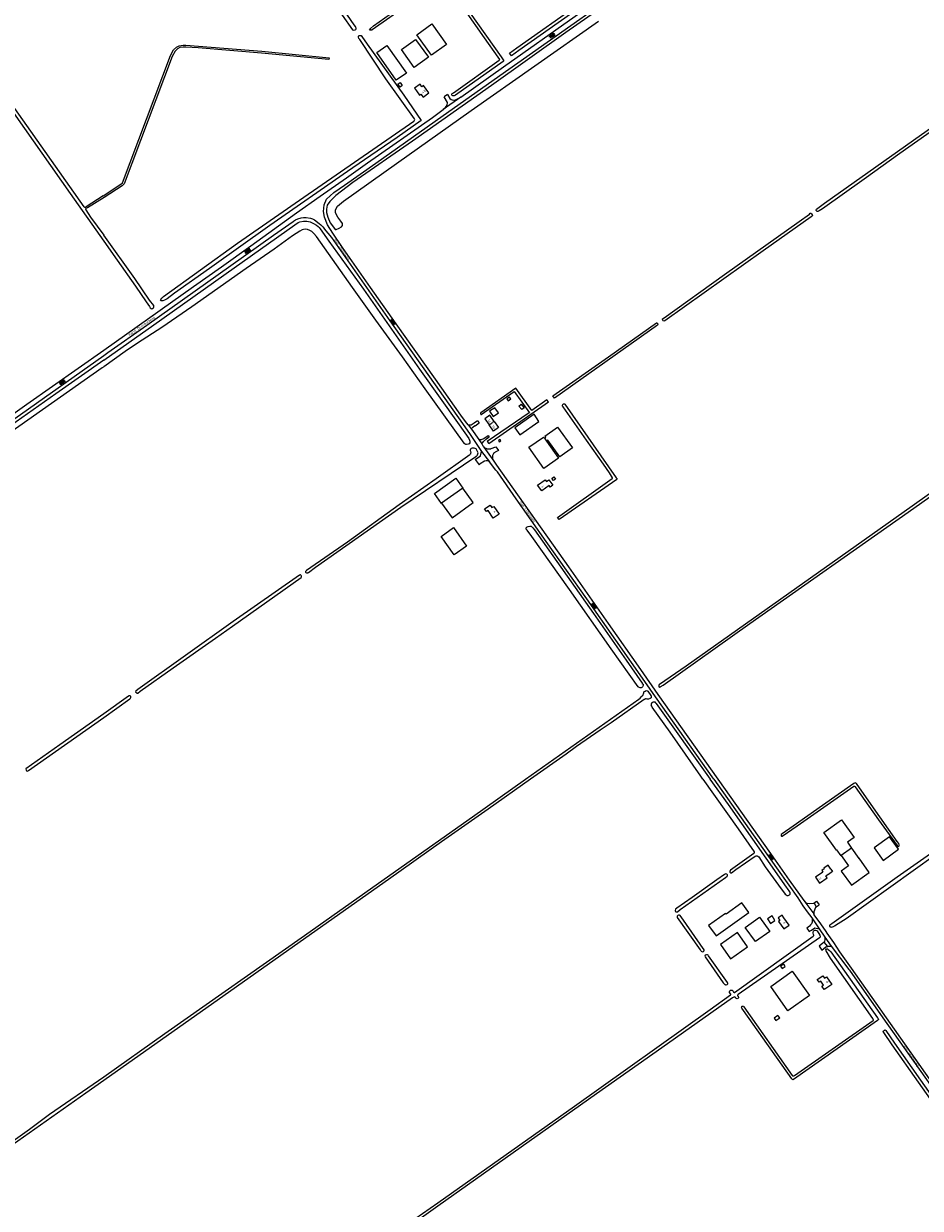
# Model space of a CAD drawing. Extents: x 168875 to 176000, y 513888 to 528000.
# Tile 28 of 106: x 173919 to 174828, y 518565 to 519766. Entities that reach past the tile are written whole.
import ezdxf

# ---------------------------------------------------------------- set-up
doc = ezdxf.new("R2010")
doc.units = 0
doc.header["$MEASUREMENT"] = 0
doc.linetypes.add('HIDDEN', pattern=[0.8, 0.5, -0.3])
doc.layers.get('0').update_dxf_attribs({"linetype": 'CONTINUOUS'})
for name, color, linetype in [('BIJGEBOUW', 12, 'CONTINUOUS'), ('DAKRAND', 10, 'CONTINUOUS'), ('HOOFDGEBOUW', 1, 'CONTINUOUS'), ('HUISNUMMER', 7, 'CONTINUOUS'), ('INSTEEK_SLOOT', 72, 'CONTINUOUS'), ('KANT_VERHARDING', 252, 'CONTINUOUS'), ('OVERIGOPSTAL', 12, 'CONTINUOUS'), ('SEMANTIEK', 140, 'CONTINUOUS'), ('sluitlijn_verharding', 7, 'CONTINUOUS'), ('STRAATNAAM', 7, 'CONTINUOUS'), ('TALUD', 34, 'CONTINUOUS'), ('TUSSENMUUR', 12, 'HIDDEN')]:
    doc.layers.add(name, color=color, linetype=linetype)
doc.styles.add('ISOCP', font='ISOCP.shx', dxfattribs={"height": 1.8})

# ---------------------------------------------------------------- blocks, each defined once
blk = doc.blocks.new('S014')
at = {"color": 0}
for p, q in [((0, -0.8), (4.2, 1.7)), ((0, 0.6), (1.8, 1.7)), ((5.1, -1.5), (0, 1.4)), ((2.6, -1.5), (0, 0)), ((1.1, -1.5), (6.1, 1.4)), ((6.1, -0.8), (1.9, 1.7)), ((3.5, -1.5), (6.1, 0)), ((6.1, 0.7), (4.4, 1.7))]:
    blk.add_line(p, q, dxfattribs=at)

msp = doc.modelspace()

# ---------------------------------------------------------------- linework, layer by layer
at = {"layer": 'BIJGEBOUW'}
for points in [[(174446.865, 519345.734), (174448.276, 519346.736), (174447.502, 519347.826), (174460.323, 519356.93), (174475.341, 519335.778), (174462.504, 519326.664), (174450.355, 519343.774), (174448.944, 519342.772)], [(174613.405, 518851.688), (174621.014, 518841), (174654.178, 518864.611), (174647.184, 518874.436), (174631.152, 518863.022), (174630.553, 518863.897), (174613.405, 518851.688)]]:
    msp.add_lwpolyline(points, dxfattribs=at)
at = {"layer": 'DAKRAND'}
for points in [[(174347.7, 519744.8), (174332.4, 519733.9), (174317.4, 519754.8), (174332.7, 519765.7), (174347.7, 519744.8)], [(174306.9, 519715.9), (174296.7, 519708.7), (174276.9, 519736.6), (174287.1, 519743.8), (174306.9, 519715.9)], [(174441.4, 519362.7), (174436.4, 519369.9), (174416.9, 519356.3), (174421.9, 519349.1), (174441.4, 519362.7)], [(174342.686, 519279.64), (174342.546, 519279.539), (174335.3, 519289.7), (174357, 519305.1), (174364.176, 519295.077), (174364.085, 519295.012)], [(174368, 519236.2), (174355.3, 519227.3), (174342.1, 519246.1), (174354.8, 519255), (174368, 519236.2)], [(174747.879, 518922.451), (174747.735, 518922.349), (174743.5, 518928.3), (174743.2, 518928), (174730.3, 518946), (174748.3, 518958.8), (174761.1, 518940.7), (174754.3, 518935.9), (174758.478, 518929.989)], [(174652.8, 518830), (174642.6, 518844.3), (174625.6, 518832.2), (174635.8, 518817.8), (174652.8, 518830)]]:
    msp.add_lwpolyline(points, dxfattribs=at)
at = {"layer": 'HOOFDGEBOUW'}
for points in [[(174329.242, 519731.906), (174314.805, 519721.581), (174301.862, 519739.678), (174316.299, 519750.004), (174329.242, 519731.906)], [(174321.705, 519694.614), (174323.992, 519691.378), (174329.713, 519695.758), (174324.423, 519703.224), (174322.605, 519701.935), (174320.814, 519704.465), (174315.198, 519700.491), (174317.121, 519697.774)], [(174317.121, 519697.774), (174320.141, 519693.506), (174321.705, 519694.614)], [(174395.958, 519362.714), (174391.605, 519368.887), (174386.409, 519365.223), (174390.754, 519359.062)], [(174395.958, 519362.714), (174400.404, 519356.41), (174395.209, 519352.746), (174390.754, 519359.062)], [(174402.632, 519343.035), (174401.897, 519344.225), (174400.239, 519343.202), (174400.973, 519342.011), (174402.632, 519343.035)], [(174448.944, 519342.772), (174461.211, 519325.298), (174446.381, 519314.887), (174431.242, 519336.452), (174446.072, 519346.863), (174446.865, 519345.734)], [(174446.865, 519345.734), (174448.944, 519342.772)], [(174364.085, 519295.012), (174342.686, 519279.64)], [(174342.686, 519279.64), (174353.233, 519264.956), (174374.633, 519280.327), (174364.085, 519295.012)], [(174455.511, 519297.961), (174452.803, 519296.041), (174451.699, 519297.599), (174444.185, 519292.275), (174440.04, 519298.153), (174447.713, 519303.598), (174449.003, 519301.78), (174451.531, 519303.573), (174455.511, 519297.961)], [(174400.884, 519268.738), (174394.96, 519264.734), (174389.785, 519272.316), (174388.174, 519271.217), (174386.304, 519273.959), (174391.983, 519277.834), (174393.735, 519275.265), (174395.577, 519276.521), (174400.884, 519268.738)], [(174747.879, 518922.451), (174755.285, 518912.037), (174747.919, 518906.798), (174758.207, 518892.334), (174776.377, 518905.22), (174766.124, 518919.709), (174765.994, 518919.617), (174758.571, 518930.055), (174758.478, 518929.989)], [(174758.478, 518929.989), (174747.879, 518922.451)], [(174730.671, 518909.062), (174728.246, 518907.354), (174729.352, 518905.784), (174721.84, 518900.493), (174725.984, 518894.608), (174733.661, 518900.031), (174732.383, 518901.846), (174734.701, 518903.478)], [(174737.476, 518908.617), (174734.559, 518912.678), (174730.282, 518909.605), (174730.671, 518909.062)], [(174737.476, 518908.617), (174739.226, 518906.18), (174734.962, 518903.117), (174734.701, 518903.478)], [(174689.764, 518859.505), (174687.978, 518862.01), (174683.997, 518859.257), (174685.749, 518856.723), (174684.376, 518855.774), (174689.565, 518848.264), (174694.994, 518852.015), (174689.764, 518859.505)], [(174675.467, 518845.531), (174661.036, 518835.198), (174650.651, 518849.702), (174665.08, 518860.036), (174675.467, 518845.531)], [(174715.591, 518780.46), (174693.817, 518765.082), (174676.413, 518789.723), (174698.187, 518805.102), (174715.591, 518780.46)], [(174738.274, 518791.64), (174732.366, 518787.527), (174732.298, 518787.625), (174730.713, 518786.525), (174728.348, 518789.933), (174729.928, 518791.023), (174727.129, 518795.08), (174725.533, 518793.979), (174723.654, 518796.702), (174729.341, 518800.625), (174731.101, 518798.074), (174732.961, 518799.357), (174738.274, 518791.64)]]:
    msp.add_lwpolyline(points, dxfattribs=at)
at = {"layer": 'INSTEEK_SLOOT'}
for points in [[(173679.7, 520000), (173689.9, 519985.6), (173744.8, 519907.2), (173819.7, 519800.7), (173899.6, 519688.2), (173966, 519593.9), (174000, 519545.4)], [(173999.449, 519591.334), (173982.3, 519580.2), (173981.6, 519579.5), (173980.7, 519579.6), (173980.2, 519580.1), (173936.6, 519642.2), (173884.6, 519715.3), (173831.1, 519791.3), (173758.6, 519892.8), (173683.2, 520000)], [(174413.478, 519733.515), (174411.631, 519736.119), (174419.1, 519741.6), (174484.2, 519787.4), (174572.5, 519850), (174586.1, 519859.5), (174586.6, 519860.3), (174586.5, 519861), (174585.2, 519862.6), (174583.2, 519865.8), (174574.4, 519878.4), (174538, 519929.9), (174488.6, 520000)], [(174493.1, 520000), (174526.9, 519951.6), (174589.6, 519863.6), (174591, 519862), (174591.9, 519860.7), (174592, 519860), (174591.9, 519859.4), (174591.4, 519858.6), (174531.2, 519816.6), (174473.4, 519775.5), (174421.1, 519738.9), (174413.478, 519733.515)], [(174252.3, 519759.613), (174253, 519759.4), (174254.9, 519759.8), (174255.6, 519760.2), (174256, 519760.7), (174256, 519761.4), (174255.8, 519762.1), (174255.2, 519763.2), (174254.1, 519764.9), (174233.2, 519795.4), (174161.9, 519895.6), (174120, 519954.7), (174117.9, 519957.4), (174117.2, 519958.1), (174116.3, 519958.7), (174115.3, 519958.9), (174114.5, 519958.8), (174113.9, 519958.2), (174113.8, 519957.3), (174114, 519956.3), (174220.9, 519804.5), (174252.3, 519759.613)], [(174546.6, 519811.7), (174468.6, 519756.9), (174393.3, 519703.3), (174313.3, 519646.9), (174252.8, 519604.8), (174235.4, 519591.8), (174229.4, 519585.7), (174226.6, 519582), (174225.8, 519577.9), (174225.9, 519574.4), (174227.3, 519569.7), (174229.8, 519564.1), (174233.2, 519559.6), (174234.7, 519557.2), (174235.8, 519557.1), (174238.9, 519558.5), (174241.2, 519560), (174242.2, 519561.4), (174242, 519563.4), (174240.6, 519565.7), (174237.5, 519569.9), (174235.1, 519574), (174235.1, 519577.3), (174237, 519580.9), (174243.1, 519586.1), (174296.8, 519624.2), (174372.7, 519677.8), (174501.8, 519768.5)], [(174344, 519810.1), (174272.4, 519759.6), (174271.8, 519759.3), (174270.2, 519759.5), (174269.7, 519760.4), (174270.4, 519761.1), (174273.6, 519763.9), (174290.7, 519775.9)], [(174347.6, 519810.9), (174403.112, 519732.466), (174405.888, 519728.254), (174405.021, 519727.54)], [(174405.021, 519727.54), (174356.7, 519693.4), (174355.5, 519692.9), (174353.9, 519692.8), (174353.4, 519693.2), (174352.9, 519693.9), (174352.9, 519694.6), (174353.3, 519695.1), (174354.7, 519696), (174401.2, 519728.8), (174401.7, 519729.5), (174400.1, 519732), (174386.1, 519751.7), (174346.4, 519808.8)], [(174321.811, 519667.688), (174297.7, 519650.7), (174264.5, 519627.8), (174247.1, 519616), (174168.3, 519561.2), (174107.4, 519517.6), (174071.9, 519492.6), (174064.4, 519487), (174061.5, 519485.5), (174060, 519485), (174058.5, 519485), (174057.9, 519485.1), (174057.5, 519485.6), (174057.9, 519486.4), (174058.8, 519487.6), (174060.5, 519489.2), (174135.6, 519543.3), (174198.4, 519586.9), (174314.4, 519667), (174315, 519667.6), (174315.4, 519668.7), (174315.1, 519669.4), (174286.2, 519709.9), (174259.7, 519749.9), (174258.8, 519750.9), (174258.5, 519752.3), (174258.5, 519753.2), (174258.7, 519753.8), (174259.3, 519754), (174260.3, 519754), (174261.1, 519753.8), (174261.8, 519753.1), (174267.2, 519745.1), (174304.2, 519693.4), (174321.811, 519667.688)], [(173999.449, 519591.334), (174017.376, 519603.186), (174018.944, 519604.667), (174067.588, 519733.614), (174070.702, 519739.428), (174073.727, 519742.129), (174076.472, 519743.556), (174080.527, 519744.303), (174083.354, 519744.199), (174096.075, 519743.297), (174160.289, 519738.196), (174228.469, 519731.49), (174228.273, 519729.5), (174160.111, 519736.204), (174095.925, 519741.303), (174083.246, 519742.201), (174080.673, 519742.297), (174077.128, 519741.644), (174074.873, 519740.471), (174072.298, 519738.172), (174069.412, 519732.786), (174020.656, 519603.533), (174018.624, 519601.614), (174000.545, 519589.662)], [(174868.8, 519678.1), (174868.5, 519677.5), (174868, 519676.8), (174807.4, 519634.3), (174771.3, 519608.3), (174729, 519578.2), (174725.5, 519576.1), (174724.2, 519575.6), (174723.5, 519575.6), (174722.6, 519576.5), (174722.6, 519577.3), (174722.9, 519577.9), (174730.9, 519583.8), (174865, 519679), (174866.4, 519679.7), (174867.4, 519679.7), (174868, 519679.4), (174868.5, 519678.9), (174868.8, 519678.1)], [(174000.545, 519589.662), (173983.6, 519579.2), (173981.8, 519578.5), (173981.5, 519578.1), (173981.8, 519577.2), (173986.7, 519569.8), (174000, 519551.4)], [(174718.7, 519571.5), (174718.6, 519570.9), (174717.5, 519570), (174668.7, 519535.5), (174568.9, 519464.7), (174568.1, 519464.4), (174567.5, 519464.7), (174567, 519465.3), (174566.8, 519465.9), (174566.8, 519466.7), (174568.2, 519467.6), (174629.6, 519511.7), (174705.4, 519565.3), (174715.6, 519572.9), (174716.4, 519573.7), (174717.3, 519573.7), (174717.8, 519573.3), (174718.7, 519571.5)], [(174000, 519424.9), (174050.7, 519460.6), (174132.2, 519518.3), (174193.7, 519562.1), (174197.3, 519564.3), (174198.9, 519565.1), (174202.7, 519565.7), (174206, 519565.6), (174209.3, 519564.9), (174212.7, 519563.3), (174215.7, 519561.7), (174217.4, 519560.4), (174218.5, 519559.3), (174219.6, 519558), (174228.4, 519545.6), (174263.6, 519496.9), (174320.4, 519415.7), (174360.6, 519359.2), (174370.2, 519345.2), (174371.1, 519343.6), (174371.4, 519342.5), (174371.4, 519341.4), (174371.3, 519340.8), (174370.6, 519340.1), (174369.6, 519339.6), (174367.9, 519339.3), (174367.1, 519339.3), (174366.4, 519339.5), (174365.6, 519340.2), (174365.5, 519340.5), (174326, 519395.7), (174302.9, 519428.3), (174276.1, 519465.4), (174252.3, 519498.6), (174215.7, 519550.2), (174213, 519553.3), (174212.9, 519553.5), (174211, 519555.3), (174209.1, 519556.4), (174206.7, 519557.3), (174204.6, 519557.5), (174202.5, 519557.3), (174201.3, 519556.9), (174198.9, 519555.7), (174191.5, 519550.7), (174172.7, 519537.2), (174144.4, 519517.6), (174089.5, 519478.9), (174058.9, 519457.8), (174034.2, 519442)], [(174000, 519545.4), (174013.5, 519526), (174032.1, 519499.8), (174043.2, 519483.9), (174046.4, 519479.2), (174047.1, 519477.8), (174048, 519477.1), (174048.9, 519476.9), (174049.9, 519477.4), (174050.5, 519477.9), (174050.9, 519478.5), (174050.9, 519479.4), (174050.7, 519480.2), (174046.6, 519485.6), (174031.5, 519507.6), (174000, 519551.4)], [(174562, 519461), (174562, 519460.8), (174561.6, 519460.4), (174457.1, 519386.3), (174455.6, 519388.6), (174511.9, 519428), (174560.7, 519462.6), (174560.9, 519462.6), (174561.5, 519462.1), (174561.8, 519461.7), (174562, 519461)], [(174034.2, 519442), (174021.8, 519433.4), (174000, 519418.1)], [(174000, 519424.9), (173951.4, 519390.8), (173882.3, 519342.1), (173817.1, 519296.3), (173752.8, 519250.9), (173752.4, 519250.4), (173752.2, 519250), (173752.1, 519249.5), (173752.2, 519248.9), (173753.4, 519246.9), (173753.7, 519246.6), (173754.4, 519246.4), (173755, 519246.4), (173755.5, 519246.5), (173756.4, 519247), (173765.2, 519253.4), (173866.9, 519324.7), (173904.8, 519351.4), (173998.6, 519417.2), (174000, 519418.1)], [(174451.1, 519382.6), (174449.4, 519384.5), (174434, 519373.9), (174418, 519396.4), (174382.4, 519371.5), (174382.1, 519371), (174382.1, 519370.5), (174382.3, 519369.9), (174382.5, 519369.7), (174382.9, 519369.6), (174416.2, 519393), (174431.7, 519371.5), (174431.5, 519371.3), (174388.8, 519342.3), (174390.4, 519340.4), (174451.1, 519382.6)], [(174461.872, 519263.208), (174460.29, 519265.405), (174515.7, 519304.7), (174516, 519305), (174516, 519305.4), (174513, 519310.4), (174507, 519319.4), (174489.7, 519343.5), (174465.8, 519377.4), (174465.4, 519378.3), (174465.4, 519379.1), (174465.7, 519379.9), (174466, 519380.4), (174467.3, 519380.4), (174467.6, 519380), (174519.8, 519305.5), (174520.5, 519304.9), (174520.7, 519304.6), (174520.6, 519304.3), (174520.3, 519303.9), (174461.872, 519263.208)], [(174892.7, 519328.5), (174819.9, 519276.8), (174746.7, 519225.1), (174590.6, 519114.5), (174563.7, 519096), (174563.3, 519095.6), (174563.1, 519095.5), (174562.9, 519095), (174562.9, 519094.3), (174563.1, 519093.7), (174563.4, 519093.4), (174563.7, 519093.3), (174564.2, 519093.3), (174564.4, 519093.5), (174567.4, 519095.4), (174655.4, 519157.7), (174815.9, 519270.8), (174957.8, 519371.1)], [(174371.2, 519328.9), (174337, 519304.6), (174299.5, 519278.2), (174247.1, 519240.4), (174205.7, 519211.6), (174205.1, 519211), (174204.8, 519210.5), (174204.8, 519209.9), (174205, 519209.6), (174205.6, 519209.2), (174205.9, 519209.1), (174207, 519209.2), (174207.2, 519209.4), (174207.7, 519209.6), (174214.8, 519214.8), (174301.3, 519275.7), (174377.3, 519327.1), (174377.8, 519327.6), (174378, 519327.6), (174378.6, 519328), (174379.1, 519328.9), (174379.6, 519330.7), (174378.8, 519333), (174377.6, 519334.8), (174375.7, 519335.5), (174373.7, 519335.4), (174372.7, 519335.2), (174372.3, 519335), (174372, 519334.7), (174371.8, 519334.3), (174371.7, 519333.8), (174371.7, 519333.1), (174372, 519332.4), (174372.2, 519331.2), (174372.1, 519330.9), (174372.2, 519330.6), (174371.7, 519329.4)], [(174429.301, 519252.3), (174429, 519252.9), (174428.5, 519253.4), (174428.3, 519254.2), (174428.4, 519254.8), (174428.6, 519255.1), (174429.4, 519255.7), (174430.6, 519256.1), (174432, 519256.4), (174432.9, 519256.5), (174433.5, 519256.3), (174434.2, 519255.9), (174435.2, 519254.8), (174436.9, 519252.6), (174496.6, 519167.8), (174529.7, 519120.5), (174546, 519097.4), (174546.1, 519097.1), (174546.9, 519096.1), (174546.9, 519094.8), (174546.7, 519094.1), (174546.3, 519093.5), (174545.7, 519093), (174544.9, 519092.7), (174544, 519092.6), (174543.1, 519092.8), (174542.6, 519093.1), (174542.1, 519093.6), (174514.7, 519132.1), (174472.4, 519192.2), (174434, 519246), (174429.301, 519252.3)], [(174200.7, 519205.6), (174200.6, 519205.9), (174200.1, 519206.6), (174199.6, 519207), (174199.1, 519207.1), (174198.6, 519206.9), (174131.4, 519159.7), (174034.5, 519090.7), (174032.7, 519089.3), (174032.4, 519088.6), (174033.8, 519087.1), (174034.4, 519087.1), (174034.6, 519087.2), (174036.9, 519089), (174070.6, 519112.7), (174113.3, 519143), (174130.7, 519155.2), (174200.3, 519204.5), (174200.6, 519205), (174200.7, 519205.6)], [(174427.9, 519000), (174542.6, 519081.1), (174543.9, 519082.2), (174545.8, 519084), (174546.4, 519084.4), (174546.7, 519084.7), (174547.2, 519085.7), (174547.2, 519085.9), (174547.4, 519086.3), (174547.4, 519086.9), (174547.6, 519087.3), (174547.8, 519088), (174548.1, 519088.4), (174548.2, 519088.7), (174549.1, 519089.3), (174550, 519089.7), (174551.1, 519089.6), (174551.5, 519089.4), (174551.8, 519089.1), (174554.9, 519084.8), (174555.1, 519084.4), (174555.2, 519083.9), (174555.2, 519082.7), (174555.1, 519082.3), (174554.2, 519081.6), (174552.6, 519081), (174551.9, 519080.9), (174551, 519080.9), (174550.1, 519081.3), (174549.5, 519081.3), (174548.9, 519081), (174548.7, 519080.8), (174548.2, 519080.6), (174514.5, 519057.2), (174503.3, 519049.7), (174479.5, 519033), (174468.9, 519025.4), (174432.8, 519000)], [(174000, 519062.6), (174026.5, 519081.3), (174027.2, 519081.9), (174027.6, 519082.8), (174027.5, 519083.6), (174027, 519084.2), (174026.7, 519084.4), (174026.3, 519084.5), (174025.5, 519084.4), (174025.2, 519084.1), (174000, 519066.3)], [(174607.6, 519000), (174605.5, 519002.9), (174574.3, 519047.5), (174556.1, 519072.9), (174555.8, 519073.8), (174555.6, 519074), (174555.6, 519074.2), (174555.3, 519074.8), (174555.3, 519075.1), (174555.4, 519075.2), (174555.4, 519075.8), (174555.6, 519076.4), (174555.6, 519076.7), (174555.8, 519077.2), (174556.1, 519077.5), (174556.1, 519077.7), (174557.3, 519078.3), (174558.5, 519078.3), (174558.9, 519078.2), (174559.7, 519077.5), (174560.4, 519076.7), (174615.1, 519000)], [(174000, 519066.3), (173955.5, 519034.9), (173921.1, 519010.5), (173920.9, 519010.3), (173921.2, 519008.9), (173921.6, 519008.5), (173922.3, 519008.2), (173922.9, 519008.3), (173923.2, 519008.5), (173923.6, 519008.6), (174000, 519062.6)], [(174946.3, 519000), (174920.6, 518982.2), (174865.6, 518943.2), (174804.8, 518900.6), (174738.3, 518853.1), (174737.5, 518852.6), (174736.3, 518852), (174735.9, 518851.5), (174735.9, 518850.8), (174736.2, 518850.4), (174736.5, 518850.3), (174736.7, 518850.1), (174737.5, 518850.1), (174738.2, 518850), (174739.1, 518850.1), (174740.2, 518850.7), (174740.8, 518850.9), (174741.2, 518851.2), (174742, 518851.6), (174742.2, 518851.8), (174752.8, 518858.7), (174888.9, 518956), (174951.1, 519000), (174960, 519006.4)], [(173881.9, 518614.8), (173924.8, 518645.1), (173945.1, 518660.1), (174000, 518698.2), (174062, 518742.1), (174203.5, 518841.4), (174278.8, 518894.5), (174373.9, 518961.9), (174427.9, 519000)], [(174432.8, 519000), (174389.8, 518969.6), (174342.5, 518936.4), (174288.9, 518898.1), (174199.2, 518835.1), (174134.6, 518789.4), (174000, 518694.4), (173981.9, 518681.7), (173884, 518612.5)], [(174607.6, 519000), (174643.3, 518949.6), (174659.5, 518926.1), (174659.8, 518925.6), (174659.8, 518925.3), (174659.7, 518925.1), (174659.4, 518924.9), (174659.3, 518924.7), (174635.5, 518907.5), (174635.1, 518906.7), (174635.1, 518905.8), (174635.3, 518905.3), (174635.5, 518905.1), (174636.1, 518905), (174636.7, 518905.1), (174641.2, 518908.3), (174660.5, 518921.7), (174661.8, 518922.2), (174662.6, 518922.2), (174663.5, 518921.9), (174664.2, 518921.2), (174670.9, 518911.2), (174684.3, 518892.3), (174691, 518883.3), (174692, 518882.5), (174692.8, 518882), (174694.2, 518882), (174694.9, 518882.2), (174695.6, 518882.7), (174696.2, 518883.4), (174696.3, 518884), (174696.3, 518884.8), (174695.9, 518885.6), (174693.4, 518889), (174692.4, 518890.6), (174671.7, 518919.7), (174633.5, 518974.1), (174615.1, 519000)], [(174804.5, 518932.6), (174804.7, 518932.2), (174805.5, 518931.7), (174805.8, 518931.7), (174806.2, 518931.9), (174806.6, 518932.4), (174806.6, 518933.5), (174806.2, 518934.7), (174804.8, 518936.9), (174778.2, 518974.3), (174763.3, 518995.6), (174762.9, 518996), (174762.1, 518996.1), (174760.7, 518995.7), (174729, 518973.3), (174699.1, 518952.3), (174688, 518944.6), (174687.1, 518943.7), (174687, 518943.5), (174687, 518942.6), (174687.3, 518942.3), (174688, 518942.3), (174703.1, 518952.7), (174760.7, 518993), (174761, 518993), (174761.6, 518992.7), (174761.7, 518992.5), (174762, 518992.3), (174785.6, 518958.6), (174804.5, 518932.6)], [(174632.6, 518903.1), (174632, 518903.6), (174630.9, 518903.8), (174629.7, 518903.2), (174621.9, 518897.8), (174596.9, 518880.1), (174581.2, 518869.1), (174579.9, 518868), (174579.6, 518866.9), (174579.6, 518866.5), (174580, 518865.7), (174580.3, 518865.5), (174580.9, 518865.3), (174581.6, 518865.3), (174581.9, 518865.4), (174584.7, 518867.7), (174630.5, 518900.2), (174632.2, 518901.7), (174632.5, 518902.3), (174632.6, 518903.1)], [(174608.8, 518827), (174608.4, 518827.8), (174607.9, 518828.4), (174587.9, 518856.9), (174584.7, 518861.6), (174583.9, 518861.9), (174582.9, 518862), (174582.1, 518861.7), (174581.5, 518861.1), (174581.5, 518860.1), (174581.7, 518859.8), (174605, 518827), (174605.4, 518826.1), (174606, 518825.4), (174607.1, 518825), (174608.1, 518825.2), (174608.5, 518825.7), (174608.7, 518825.8), (174608.8, 518826.1), (174608.8, 518827)], [(174634.9, 518785.4), (174635.5, 518786), (174636.7, 518786.1), (174637.3, 518785.9), (174638.2, 518785.1), (174638.8, 518784), (174639.2, 518783.7), (174639.8, 518783.6), (174719.5, 518840.7), (174720.2, 518841.3), (174720.3, 518841.5), (174720.2, 518841.8), (174719.7, 518842.5), (174719.4, 518843.7), (174719.4, 518844.6), (174719.9, 518845.8), (174720.4, 518846.5), (174721.2, 518846.8), (174722, 518846.8), (174722.7, 518846.6), (174723, 518846.6), (174723.4, 518846.3), (174726.3, 518841.7), (174726.6, 518840.8), (174726.4, 518839.8), (174725.9, 518839.2), (174643.5, 518781.6), (174642.7, 518780.9), (174642.7, 518780.4), (174642.9, 518780.3), (174643.3, 518779.8), (174643.4, 518779.5), (174643.8, 518778.9), (174643.7, 518778.3), (174643.2, 518777.6), (174642.4, 518777.3), (174641.8, 518777.4), (174641.4, 518777.6), (174641.2, 518777.8), (174640.6, 518778.7), (174640.2, 518779), (174639.8, 518779.1), (174639.6, 518779), (174639.3, 518779), (174639.1, 518778.8), (174637.7, 518778.3), (174565.9, 518727.4), (174499.9, 518680.8), (174339, 518566.9), (174267, 518515.7)], [(174732.4, 518826.5), (174732.4, 518826.9), (174733, 518827.8), (174734.2, 518827.9), (174734.8, 518827.2), (174735.9, 518826.3), (174737.5, 518824.7), (174784.7, 518758), (174785.3, 518757.3), (174785.6, 518756.1), (174785.2, 518755.6), (174784.6, 518755.1), (174699.5, 518695.4), (174699.3, 518695.4), (174699.2, 518695.3), (174698.8, 518695.2), (174698.6, 518695.3), (174698, 518696), (174648.8, 518765.4), (174647.1, 518767.7), (174646.8, 518768.4), (174647, 518769.2), (174647.2, 518769.5), (174647.5, 518769.7), (174648.2, 518769.9), (174648.4, 518769.8), (174648.7, 518769.8), (174649.2, 518769.2), (174698.3, 518699.6), (174698.6, 518699.3), (174698.9, 518699.2), (174699.1, 518699), (174699.8, 518699), (174700.5, 518699.4), (174780.2, 518755.3), (174780.6, 518755.7), (174780.6, 518756.2), (174780.4, 518756.4), (174780.1, 518757.1), (174737.2, 518818.4), (174732.6, 518825.8), (174732.4, 518826.5)], [(174632.8, 518793.1), (174632.5, 518793.7), (174613.4, 518820.7), (174613, 518821.4), (174612.4, 518821.7), (174611.6, 518821.9), (174611.2, 518821.9), (174610.1, 518821.6), (174609.9, 518821.4), (174609.6, 518820.6), (174609.8, 518819.9), (174628.3, 518793.6), (174629.8, 518791.9), (174630.2, 518791.7), (174630.4, 518791.5), (174631, 518791.3), (174631.4, 518791.3), (174632.3, 518791.6), (174632.6, 518792), (174632.8, 518792.5), (174632.8, 518793.1)], [(174267, 518515.7), (174200.7, 518469.1), (174108.4, 518403.5), (174054.2, 518365.2), (174053.5, 518365.2), (174051.8, 518368), (174051.8, 518368.2), (174052.1, 518368.6), (174072.6, 518382.7), (174171.9, 518452.6), (174292.3, 518537.9), (174338.9, 518570.3), (174477.5, 518668.5), (174615.1, 518766.3), (174635.8, 518781.1), (174636.1, 518781.4), (174636.1, 518781.8), (174634.7, 518783.7), (174634.5, 518784.2), (174634.5, 518784.4), (174634.9, 518785.4)], [(174891.7, 518605.2), (174891.7, 518604.7), (174891.3, 518604.3), (174890.3, 518603.7), (174889.4, 518603.5), (174888.9, 518603.7), (174887.4, 518605.7), (174852.9, 518655), (174799.6, 518730.7), (174791, 518743.1), (174790.5, 518744), (174790.7, 518744.8), (174791.8, 518745.6), (174792.2, 518745.7), (174792.9, 518745.3), (174793.2, 518745), (174802.1, 518732.1), (174828.4, 518694.6), (174891, 518606.1), (174891.7, 518605.2)]]:
    msp.add_lwpolyline(points, dxfattribs=at)
at = {"layer": 'KANT_VERHARDING'}
for points in [[(174369.6, 519359.2), (174366.8, 519362.7), (174362.3, 519368.9), (174336.4, 519405.6), (174296.5, 519461.6), (174270.4, 519498.5), (174242.1, 519538.9), (174232.2, 519553.6), (174227.1, 519562.1), (174224, 519569.6), (174223, 519575.4), (174223.7, 519582.3), (174226.1, 519588.1), (174233.5, 519594.7), (174244.3, 519602.2), (174275.8, 519624.6), (174336.2, 519667.2), (174395.8, 519709.5), (174575.3, 519836.2), (174606.4, 519858.4), (174756.1, 519963.9), (174807, 520000)], [(174362.3, 519691.5), (174405.5, 519722.2), (174478.1, 519773.4), (174532.6, 519812.1), (174588.5, 519851.2), (174594.8, 519856), (174595.6, 519856.7), (174596.7, 519858.2), (174597.5, 519859.5), (174597.6, 519859.8)], [(174344.3, 519678.9), (174346.7, 519681.1), (174348.2, 519683.4), (174348.6, 519685.9), (174345.236, 519691.762)], [(174362.3, 519691.5), (174344.3, 519678.9)], [(174348.646, 519694.149), (174351, 519690), (174352.3, 519689.1), (174354.3, 519688.4), (174356.7, 519688.7), (174362.3, 519691.5)], [(174000, 519434.9), (174091.1, 519499.4), (174119.5, 519519.4), (174149.1, 519540.6), (174195.6, 519574.3), (174219.4, 519591.2), (174246.3, 519609.5), (174267.6, 519624.9), (174333.3, 519670.9), (174344.3, 519678.9)], [(174000, 519429.6), (174004.3, 519432.7), (174043.6, 519460.2), (174128.9, 519520.6), (174172.2, 519551.6), (174192, 519565.5), (174192.3, 519565.6), (174194.6, 519566.9), (174197, 519568), (174200.4, 519569.2), (174202.7, 519569.4), (174205.3, 519569.3), (174209.6, 519568.7), (174211.8, 519568), (174213.7, 519566.9), (174218.6, 519563.5), (174220.2, 519562), (174222.2, 519559.9), (174223.5, 519558.4), (174223.6, 519558), (174231.1, 519549.1), (174290.1, 519464.6), (174340.3, 519394), (174363.9, 519360.6), (174371.5, 519349.4), (174383.001, 519332.203)], [(173534.583, 519101.527), (173539.4, 519104.3), (173546, 519108.5), (173612.4, 519155.4), (173653.3, 519183.9), (173696, 519214.3), (173763.996, 519262.398), (173776.3, 519271.2), (173833.3, 519311.4), (174000, 519429.6)], [(173820.3, 519308.7), (173820.5, 519308.9), (173833, 519316.8), (173922, 519380), (174000, 519434.9)], [(174379.157, 519363.2), (174375.6, 519360.8), (174372.6, 519359), (174372, 519358.9), (174371.2, 519358.9), (174369.6, 519359.2)], [(174369.6, 519359.2), (174373.1, 519354.7)], [(174373.1, 519354.7), (174373.6, 519356), (174374.2, 519356.9), (174376.5, 519358.6), (174376.7, 519358.3), (174380.747, 519361.157)], [(174373.1, 519354.7), (174380.5, 519344.3)], [(174380.5, 519344.3), (174383.1, 519344.4), (174385.5, 519345.3), (174389.879, 519348.351)], [(174380.5, 519344.3), (174383.6, 519339.9)], [(174383.6, 519339.9), (174385.2, 519342.4), (174388.3, 519345), (174390.921, 519346.872)], [(174376.861, 519323.908), (174382, 519327.7), (174383.001, 519332.203)], [(174383.001, 519332.203), (174391.275, 519321.599)], [(174383.6, 519339.9), (174384.6, 519338), (174385, 519337.6), (174385.4, 519336.9), (174385.581, 519336.686)], [(174385.581, 519336.686), (174386.6, 519336), (174387.6, 519335.5), (174389, 519335), (174390.8, 519334.9), (174392.5, 519335), (174392.9, 519335.1), (174397.712, 519336.817)], [(174400.277, 519333.197), (174396.9, 519331.4), (174396.2, 519330.9), (174395.2, 519330), (174394.8, 519329.3), (174394.4, 519328.2), (174394.2, 519327), (174394.4, 519325.1), (174395.6, 519322.5)], [(174391.275, 519321.599), (174390.1, 519322.5), (174389, 519322.7), (174387.9, 519322.7), (174386.4, 519322.5), (174386.1, 519322.2), (174381.9, 519319.5), (174380.903, 519318.718)], [(174618.7, 519000), (174559.6, 519083.3), (174548.7, 519099.1), (174489.8, 519182.8), (174448.6, 519240.8), (174418.4, 519284.3), (174399.2, 519311.5), (174397.6, 519313.4), (174391.275, 519321.599)], [(174395.6, 519322.5), (174398.4, 519318.2), (174471.3, 519215.1), (174511.6, 519157.7), (174544.5, 519111), (174562.1, 519085.8), (174622.9, 519000)], [(174618.7, 519000), (174682.4, 518909.9), (174694.8, 518892.6), (174703.8, 518879.5), (174709.1, 518871.4), (174713.3, 518865.5), (174718, 518859.5), (174718.2, 518859.4)], [(174622.9, 519000), (174676.3, 518924.4), (174695.2, 518897.5), (174709.9, 518876.9)], [(174709.9, 518876.9), (174712, 518874.7), (174712.1, 518874.5), (174713, 518874.1), (174716, 518873.8), (174720.048, 518874.26)], [(174720.048, 518874.26), (174722.86, 518876.178)], [(174720.048, 518874.26), (174720.4, 518874.3), (174722.574, 518870.557)], [(174722.574, 518870.557), (174722, 518869.9), (174720, 518865.3), (174720.047, 518863.261)], [(174737.8, 518830.7), (174755.7, 518807.1), (174756.3, 518806.2), (174790.1, 518758.1), (174881, 518629.5), (174912.9, 518582.8), (174914.3, 518585.4), (174893.3, 518617.4), (174862.3, 518660.6), (174758.2, 518808.2), (174746.6, 518824.9), (174740.4, 518834.2), (174733.8, 518843.7), (174732.8, 518845.4), (174727.3, 518853.3), (174720.6, 518862.4), (174720.346, 518862.86), (174720.163, 518863.072), (174720.047, 518863.261)], [(174722.574, 518870.557), (174725.522, 518872.571)], [(174718.2, 518859.4), (174718.4, 518858.7), (174718.6, 518857.1), (174718.3, 518855), (174717.7, 518853.4), (174716.9, 518852.1), (174715.9, 518850.8), (174713.192, 518848.883)], [(174715.573, 518845.312), (174717.9, 518847), (174721, 518849.1), (174725.6, 518848.3)], [(174725.6, 518848.3), (174731.4, 518839.7)], [(174731.4, 518839.7), (174731.4, 518838.2), (174731.3, 518837.9), (174731.3, 518837.4), (174730.8, 518835.5), (174730.331, 518834.741)], [(174730.331, 518834.741), (174729.9, 518834.4), (174729.2, 518833.5), (174725.661, 518830.515)], [(174728.421, 518826.633), (174732.3, 518829.8), (174732.5, 518829.9), (174732.9, 518829.9), (174733.905, 518830.343)], [(174730.331, 518834.741), (174733.905, 518830.343)], [(174733.905, 518830.343), (174734.4, 518830.4)], [(174734.4, 518830.4), (174734.9, 518830.5), (174737.8, 518830.7)]]:
    msp.add_lwpolyline(points, dxfattribs=at)
at = {"layer": 'OVERIGOPSTAL'}
for points in [[(174302.8, 519703.2), (174300.5, 519701.5), (174298.2, 519704.7), (174300.5, 519706.3), (174302.8, 519703.2)], [(174412.7, 519385.5), (174411.5, 519387.3), (174408.9, 519385.5), (174410.2, 519383.7), (174412.7, 519385.5)], [(174426.4, 519376.5), (174424, 519374.6), (174421.1, 519378.3), (174423.5, 519380.2), (174426.4, 519376.5)], [(174400.3, 519371.3), (174396.7, 519376.6), (174391.4, 519373.1), (174395, 519367.7), (174400.3, 519371.3)], [(174458.2, 519304.1), (174456, 519302.6), (174454.4, 519304.9), (174456.6, 519306.4), (174458.2, 519304.1)], [(174806, 518928.8), (174796.9, 518941.5), (174781.3, 518930.3), (174790.4, 518917.6), (174806, 518928.8)], [(174680.7, 518856.7), (174677.8, 518861.2), (174673.2, 518858.2), (174676.2, 518853.7), (174680.7, 518856.7)], [(174691.2, 518810.1), (174689.6, 518812.3), (174686.5, 518810.2), (174688.1, 518807.9), (174691.2, 518810.1)], [(174685.5, 518757.8), (174683.8, 518760.2), (174680, 518757.6), (174681.7, 518755.2), (174685.5, 518757.8)]]:
    msp.add_lwpolyline(points, dxfattribs=at)
at = {"layer": 'sluitlijn_verharding'}
for points in [[(174348.646, 519694.149), (174345.236, 519691.762)], [(174379.157, 519363.2), (174380.747, 519361.157)], [(174389.879, 519348.351), (174390.921, 519346.872)], [(174385.581, 519336.686), (174395.6, 519322.5)], [(174397.712, 519336.817), (174400.277, 519333.197)], [(174376.861, 519323.908), (174380.903, 519318.718)], [(174709.9, 518876.9), (174720.047, 518863.261)], [(174722.86, 518876.178), (174725.522, 518872.571)], [(174713.192, 518848.883), (174715.573, 518845.312)], [(174718.2, 518859.4), (174725.6, 518848.3)], [(174731.4, 518839.7), (174737.8, 518830.7)], [(174725.661, 518830.515), (174728.421, 518826.633)]]:
    msp.add_lwpolyline(points, dxfattribs=at)
at = {"layer": 'TALUD'}
msp.add_lwpolyline([(174371.2, 519328.9), (174371.7, 519329.4)], dxfattribs=at)
at = {"layer": 'TUSSENMUUR'}
msp.add_lwpolyline([(174390.754, 519359.062), (174395.958, 519362.714)], dxfattribs=at)

# ---------------------------------------------------------------- block references
at = {"layer": 'SEMANTIEK'}
for p, rotation in [((174457.1, 519755.65), 212.0053832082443), ((174143.45, 519533.75), 32.00538320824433), ((174294.95, 519460.9), 122.0053832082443), ((173960.4, 519404.2), 212.0053832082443), ((174498.95, 519173.1), 122.0053832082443), ((174678.7, 518918.4), 122.0053832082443)]:
    msp.add_blockref('S014', p, dxfattribs=dict(at, rotation=rotation))

# ---------------------------------------------------------------- texts
at = {"layer": 'HUISNUMMER', "style": 'ISOCP'}
for s, rotation, p in [('48', 37.437565, (174323.667, 519694.816)), ('1a', 305.193071, (174389.049, 519364.056)), ('1b', 305.193071, (174393.381, 519357.599)), ('3', 305.190355, (174443.218, 519296.783)), ('4', 304.288705, (174395.015, 519271.324)), ('5', 305.151847, (174724.946, 518899.048)), ('6', 304.925038, (174688.848, 518854.491)), ('8', 304.546507, (174731.903, 518794.521))]:
    msp.add_text(s, height=2.5, rotation=rotation, dxfattribs=at).set_placement(p)
at = {"layer": 'STRAATNAAM', "style": 'ISOCP'}
for s, rotation, p in [('Han Stijkelweg', 305.010625, (174233.298, 519546.502)), ('Karel Doormanweg', 35.424546, (174026.162, 519449.082)), ('Han Stijkelweg', 305.311489, (174421.487, 519280.73)), ('Han Stijkelweg', 305.13787, (174810.718, 518728.953))]:
    msp.add_text(s, height=2.5, rotation=rotation, dxfattribs=at).set_placement(p)

doc.saveas('drawing.dxf')
